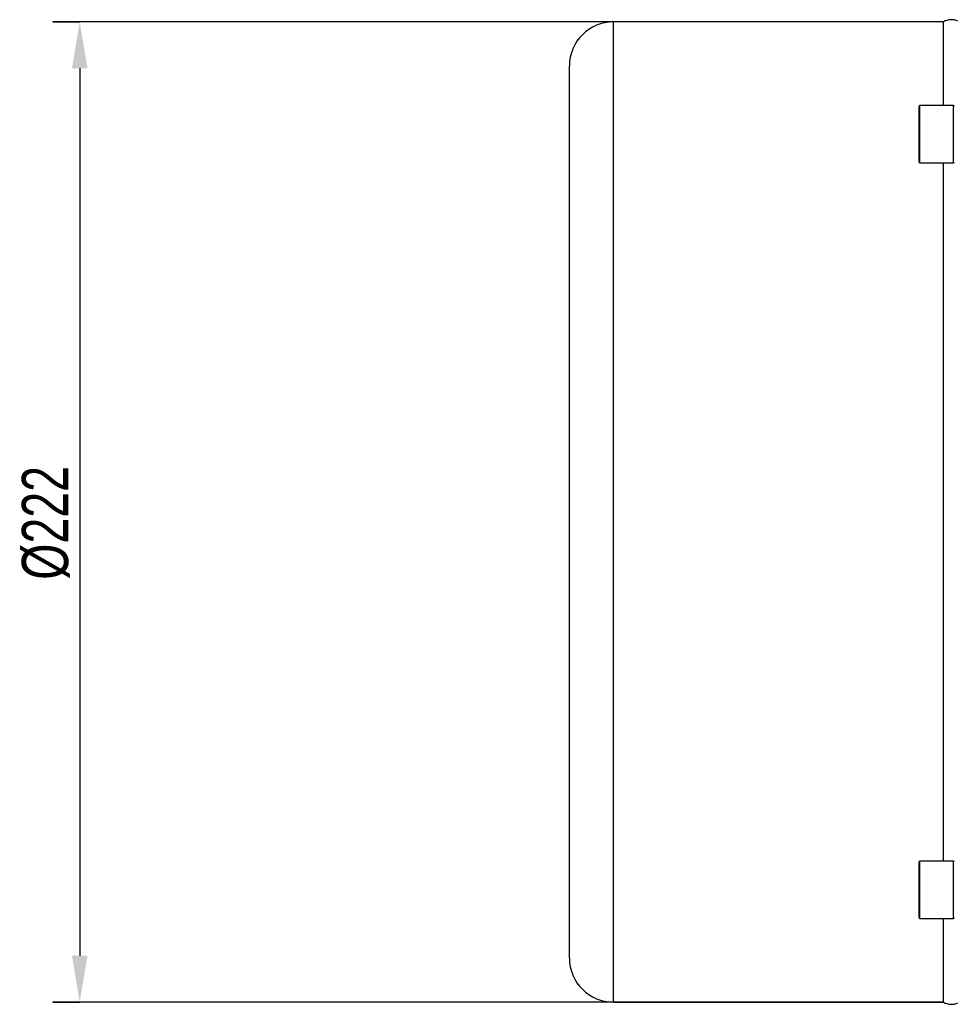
# Model space of a CAD drawing. Header units: millimetres. Extents: x 5 to 589, y 5 to 415.
# Tile 4 of 18: x 317 to 387, y 105 to 180. Entities that reach past the tile are written whole.
import ezdxf

# ---------------------------------------------------------------- set-up
doc = ezdxf.new("R2010")
doc.units = ezdxf.units.MM
doc.header["$PDSIZE"] = -1
doc.layers.add('QUOTE', color=1, linetype='Continuous')
doc.styles.add('SLDTEXTSTYLE0', font='TXT', dxfattribs={"width": 0.75})
doc.dimstyles.new('SLDDIMSTYLE0', dxfattribs={"dimtxt": 3.5, "dimasz": 3.5, "dimexe": 0, "dimexo": 0.0625, "dimgap": 0.875, "dimtad": 1, "dimdec": 1, "dimlfac": 3, "dimrnd": 1e-09, "dimzin": 12, "dimdsep": 46, "dimtxsty": 'SLDTEXTSTYLE0', "dimsah": 1, "dimcen": 0.09, "dimadec": 0, "dimazin": 3, "dimtfac": 1, "dimtdec": 3, "dimtofl": 0, "dimtmove": 0, "dimatfit": 3, "dimfxl": 1, "dimfrac": 2, "dimtolj": 1, "dimtzin": 12, "dimarcsym": 0})

# ---------------------------------------------------------------- blocks, each defined once
blk = doc.blocks.new('_D')
at = {"layer": 'Defpoints', "color": 0}
for p in [(319.399, 179.654), (319.399, 105.654), (321.456, 105.654)]:
    blk.add_point(p, dxfattribs=at)
at = {"layer": 'QUOTE', "color": 0, "lineweight": -2}
for p, q in [((319.462, 179.654), (321.456, 179.654)), ((321.456, 176.154), (321.456, 109.154)), ((319.462, 105.654), (321.456, 105.654))]:
    blk.add_line(p, q, dxfattribs=at)
at = {"layer": 'QUOTE', "color": 0}
for points in [[(320.872, 176.154), (322.039, 176.154), (321.456, 179.654)], [(320.872, 109.154), (322.039, 109.154), (321.456, 105.654)]]:
    blk.add_solid(points, dxfattribs=at)
at = {"layer": 'QUOTE', "color": 0, "insert": (317.081, 141.833), "char_height": 3.5, "attachment_point": 2, "rotation": 90, "style": 'SLDTEXTSTYLE0'}
blk.add_mtext('\\A1;%%c222', dxfattribs=at)

msp = doc.modelspace()

# ---------------------------------------------------------------- linework, layer by layer
at = {"color": 7}
for p, q in [((386.673, 179.654), (361.766, 179.654)), ((361.766, 105.654), (361.766, 179.654)), ((386.673, 173.341), (386.673, 179.654)), ((358.433, 108.987), (358.433, 176.321)), ((384.833, 169.074), (384.833, 173.274)), ((387.433, 173.341), (384.9, 173.341)), ((384.9, 169.007), (384.9, 173.341)), ((387.433, 169.007), (387.433, 173.341)), ((384.9, 169.007), (387.433, 169.007)), ((386.673, 116.301), (386.673, 169.007)), ((384.833, 115.682), (384.833, 116.234)), ((387.433, 116.301), (384.9, 116.301)), ((384.9, 115.731), (384.9, 116.301)), ((387.433, 115.731), (387.433, 116.301)), ((384.833, 112.034), (384.833, 115.682)), ((384.9, 111.967), (384.9, 115.731)), ((387.433, 111.967), (387.433, 115.731)), ((384.9, 111.967), (387.433, 111.967)), ((386.673, 105.654), (386.673, 111.967)), ((361.766, 105.654), (386.673, 105.654))]:
    msp.add_line(p, q, dxfattribs=at)
for centre, radius, start, end in [((361.766, 176.321), 3.333, 90, 180), ((387.268, 178.652), 1.165, 64.6749, 120.7059), ((384.9, 173.274), 0.0667, 90, 180), ((387.433, 173.274), 0.0667, 0, 90), ((384.9, 169.074), 0.0667, 180, 270), ((387.433, 169.074), 0.0667, 270, 0), ((384.9, 116.234), 0.0667, 90, 180), ((387.433, 116.234), 0.0667, 0, 90), ((384.9, 112.034), 0.0667, 180, 270), ((387.433, 112.034), 0.0667, 270, 0), ((361.766, 108.987), 3.333, 180, 270), ((387.268, 106.656), 1.165, 239.2941, 295.3251)]:
    msp.add_arc(centre, radius, start, end, dxfattribs=at)
at = {"layer": 'QUOTE'}
for p, q in [((386.673, 179.654), (319.399, 179.654)), ((386.673, 105.654), (319.399, 105.654))]:
    msp.add_line(p, q, dxfattribs=at)

# ---------------------------------------------------------------- dimensions: what is measured, and where the dimension line sits
dim = msp.add_linear_dim(base=(321.456, 105.654), p1=(319.399, 179.654), p2=(319.399, 105.654), angle=90, text='%%c<>', dimstyle='SLDDIMSTYLE0', dxfattribs=at)
dim.commit()
dim.dimension.update_dxf_attribs({"geometry": '_D', "text_midpoint": (321.456, 141.833), "dimtype": 160})

doc.saveas('drawing.dxf')
